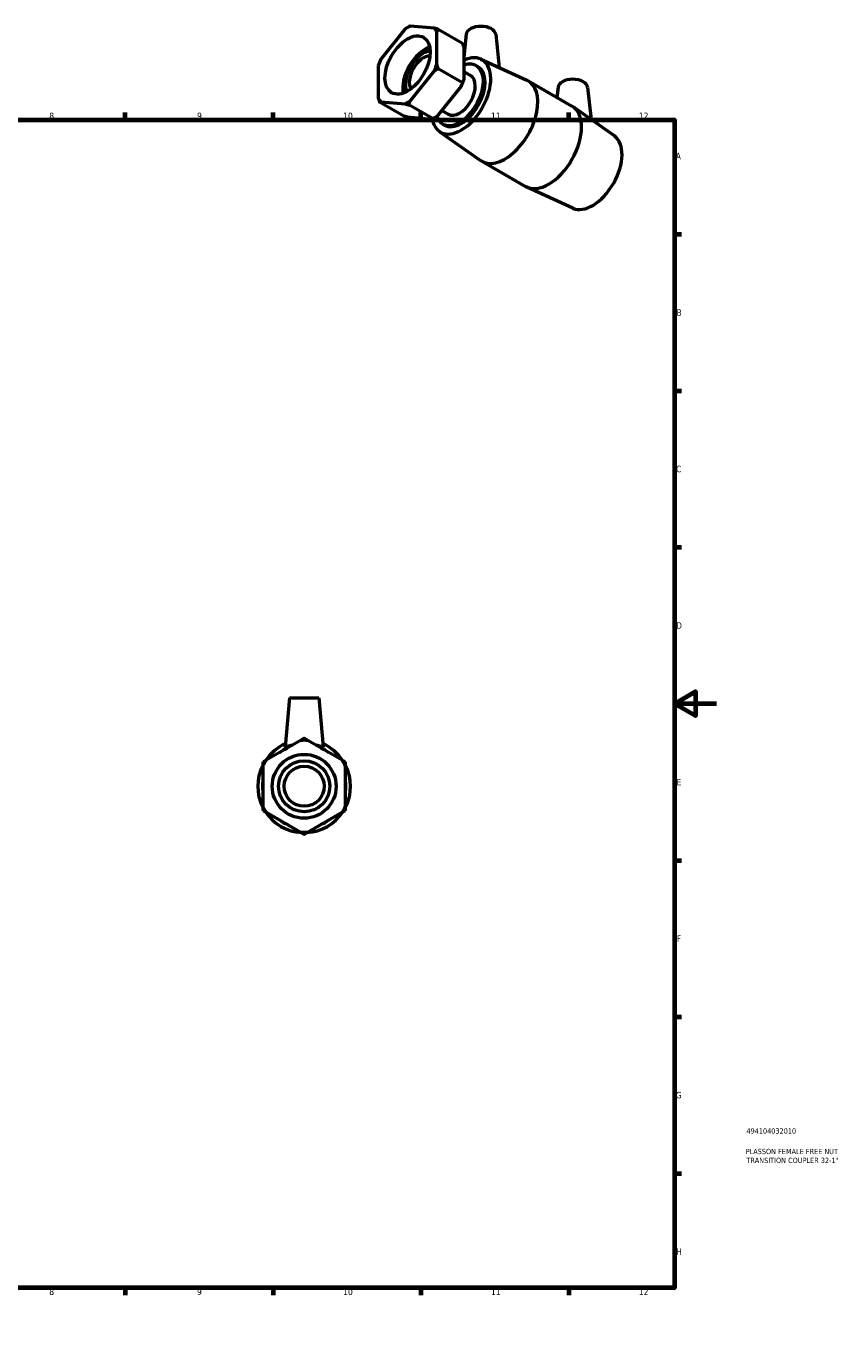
# Model space of a CAD drawing. Header units: millimetres. Extents: x 0 to 900, y -182 to 618.
# Tile 3 of 3: x 514 to 900, y 0 to 618. Entities that reach past the tile are written whole.
import ezdxf

# ---------------------------------------------------------------- set-up
doc = ezdxf.new("R2010")
doc.units = ezdxf.units.MM
for name, color, linetype, lineweight in [('Border (ANSI)', 7, 'Continuous', 70), ('Title (ISO)', 7, 'Continuous', 50), ('Visible (ANSI)', 7, 'Continuous', 50)]:
    doc.layers.add(name, color=color, linetype=linetype, lineweight=lineweight)
doc.styles.add('Note Text (ANSI)', font='tahoma.ttf')
doc.styles.add('Note Text (ISO)', font='tahoma.ttf')

# ---------------------------------------------------------------- blocks, each defined once
blk = doc.blocks.new('Borders Default Border')
at = {"layer": 'Border (ANSI)'}
for p, q in [((70.08, 574), (70.08, 577.45)), ((140.17, 574), (140.17, 577.45)), ((210.25, 574), (210.25, 577.45)), ((280.33, 574), (280.33, 577.45)), ((350.42, 574), (350.42, 577.45)), ((490.58, 574), (490.58, 577.45)), ((560.67, 574), (560.67, 577.45)), ((630.75, 574), (630.75, 577.45)), ((700.83, 574), (700.83, 577.45)), ((770.92, 574), (770.92, 577.45)), ((20, 519.75), (16.55, 519.75)), ((821, 519.75), (824.45, 519.75)), ((20, 445.5), (16.55, 445.5)), ((821, 445.5), (824.45, 445.5)), ((20, 371.25), (16.55, 371.25)), ((821, 371.25), (824.45, 371.25)), ((20, 222.75), (16.55, 222.75)), ((821, 222.75), (824.45, 222.75)), ((20, 148.5), (16.55, 148.5)), ((821, 148.5), (824.45, 148.5)), ((20, 74.25), (16.55, 74.25)), ((821, 74.25), (824.45, 74.25)), ((70.08, 20), (70.08, 16.55)), ((140.17, 20), (140.17, 16.55)), ((210.25, 20), (210.25, 16.55)), ((280.33, 20), (280.33, 16.55)), ((350.42, 20), (350.42, 16.55)), ((490.58, 20), (490.58, 16.55)), ((560.67, 20), (560.67, 16.55)), ((630.75, 20), (630.75, 16.55)), ((700.83, 20), (700.83, 16.55)), ((770.92, 20), (770.92, 16.55))]:
    blk.add_line(p, q, dxfattribs=at)
at = {"layer": 'Border (ANSI)', "flags": 128}
for points in [[(420.5, 594), (420.5, 574), (414.73, 584), (426.27, 584), (420.5, 574)], [(20, 20), (20, 574), (821, 574), (821, 20), (20, 20)], [(0, 297), (20, 297), (10, 302.77), (10, 291.23), (20, 297)], [(841, 297), (821, 297), (831, 302.77), (831, 291.23), (821, 297)], [(420.5, 0), (420.5, 20), (414.73, 10), (426.27, 10), (420.5, 20)]]:
    blk.add_lwpolyline(points, dxfattribs=at)
at = {"layer": 'Border (ANSI)', "attachment_point": 7, "style": 'Note Text (ANSI)'}
for s, insert, char_height in [('1', (34.35, 574.4), 3.05), ('2', (104.2, 574.4), 3.05), ('3', (174.26, 574.34), 3.05), ('4', (244.23, 574.4), 3.05), ('5', (314.48, 574.34), 3.05), ('6', (384.49, 574.34), 3.05), ('7', (454.6, 574.4), 3.05), ('8', (524.63, 574.33), 3.05), ('9', (594.7, 574.34), 3.05), ('10', (663.96, 574.34), 3.048), ('11', (734.04, 574.4), 3.048), ('12', (804.13, 574.4), 3.048), ('A', (16.78, 555.35), 3.05), ('A', (821.63, 555.35), 3.05), ('B', (17.15, 481.1), 3.05), ('B', (821.99, 481.1), 3.05), ('C', (16.95, 406.8), 3.05), ('C', (821.8, 406.8), 3.05), ('D', (16.96, 332.6), 3.05), ('D', (821.81, 332.6), 3.05), ('E', (17.21, 258.35), 3.05), ('E', (822.05, 258.35), 3.05), ('F', (17.29, 184.1), 3.05), ('F', (822.14, 184.1), 3.05), ('G', (16.81, 109.79), 3.05), ('G', (821.66, 109.79), 3.05), ('H', (16.97, 35.6), 3.05), ('H', (821.81, 35.6), 3.05), ('1', (34.35, 16.55), 3.05), ('2', (104.2, 16.55), 3.05), ('3', (174.26, 16.49), 3.05), ('4', (244.23, 16.55), 3.05), ('5', (314.48, 16.49), 3.05), ('6', (384.49, 16.49), 3.05), ('7', (454.6, 16.55), 3.05), ('8', (524.63, 16.48), 3.05), ('9', (594.7, 16.49), 3.05), ('10', (663.96, 16.49), 3.048), ('11', (734.04, 16.55), 3.048), ('12', (804.13, 16.55), 3.048)]:
    blk.add_mtext(s, dxfattribs=dict(at, insert=insert, char_height=char_height))
blk = doc.blocks.new('Title Blocks ISO')
at = {"layer": 'Title (ISO)', "color": 232, "true_color": 0xca0064, "style": 'Note Text (ISO)'}
for tag, p in [('PART_NUMBER_001', (34.16, 73.13)), ('DESCRIPTION_001', (33.84, 63.4)), ('DESCRIPTION_002', (34.09, 59.18))]:
    blk.add_attdef(tag, p, '', height=2.5, dxfattribs=at)

msp = doc.modelspace()

# ---------------------------------------------------------------- linework, layer by layer
at = {"layer": 'Visible (ANSI)'}
for p, q in [((707.22, 617.443), (695.694, 618.5)), ((693.308, 617.126), (681.782, 602.794)), ((694.441, 617.831), (695.046, 618.182)), ((708.413, 600.353), (708.413, 615.741)), ((709.055, 616.964), (720.498, 610.374)), ((722.304, 614.587), (721.141, 603.74)), ((736.277, 614.587), (737.966, 598.831)), ((721.141, 608.411), (721.141, 593.024)), ((729.296, 602.814), (751.076, 592.807)), ((680.589, 599.718), (680.589, 584.33)), ((695.694, 582.946), (707.22, 597.277)), ((709.055, 598.39), (720.498, 591.801)), ((721.141, 596.929), (724.407, 595.048)), ((727.101, 599.726), (727.941, 599.242)), ((719.948, 589.948), (708.422, 575.616)), ((751.677, 592.497), (772.419, 580.553)), ((765.861, 589.504), (765.339, 584.63)), ((779.835, 589.504), (781.475, 574.203)), ((692.674, 575.778), (681.231, 582.368)), ((681.782, 582.628), (693.308, 581.572)), ((706.036, 574.242), (694.51, 575.299)), ((706.586, 574.503), (695.143, 581.092)), ((710.713, 578.465), (713.826, 576.673)), ((792.576, 566.374), (772.989, 580.188)), ((707.288, 574.91), (706.684, 574.559)), ((711.132, 571.995), (711.972, 571.511)), ((709.563, 568.546), (729.15, 554.732)), ((729.72, 554.367), (750.461, 542.423)), ((772.842, 532.106), (751.063, 542.113)), ((638.484, 299.887), (636.448, 276.61)), ((638.484, 299.887), (652.484, 299.887)), ((652.484, 299.887), (654.521, 276.61)), ((643.797, 279.631), (627.497, 270.22)), ((663.472, 270.22), (647.172, 279.631)), ((625.81, 267.298), (625.81, 248.476)), ((665.159, 248.476), (665.159, 267.298)), ((627.497, 245.553), (643.797, 236.143)), ((647.172, 236.143), (663.472, 245.553))]:
    msp.add_line(p, q, dxfattribs=at)
for radius in [15.146, 12.116, 9.5]:
    msp.add_circle((645.484, 257.887), radius, dxfattribs=at)
for radius, start, end in [(21.81, 85.563209, 94.436791), (22, 113.905032, 146.581449), (19.8, 113.547692, 126.452308), (19.8, 53.547692, 66.452308), (22, 33.418551, 66.094968), (22, 153.418551, 206.581449), (21.81, 145.563209, 154.436791), (21.81, 25.563209, 34.436791), (22, 333.418551, 26.581449), (19.8, 173.547692, 186.452308), (19.8, 353.547692, 6.452308), (21.81, 205.563209, 214.436791), (21.81, 325.563209, 334.436791), (22, 213.418551, 266.581449), (19.8, 233.547692, 246.452308), (22, 273.418551, 326.581449), (19.8, 293.547692, 306.452308), (21.81, 265.563209, 274.436791)]:
    msp.add_arc((645.484, 257.887), radius, start, end, dxfattribs=at)
for centre, major_axis, ratio, start_param, end_param in [((694.501, 600.036), (10.884, 18.9), 0.5780931, 0.7060278, 0.8609011), ((694.501, 600.036), (10.884, 18.9), 0.5780931, 5.9420156, 6.0968888), ((729.29, 614.339), (7, 0), 0.5758617, 0.0616641, 3.0799285), ((702.901, 595.198), (7.558, 13.125), 0.5780931, 0.5866558, 2.5549369), ((702.061, 595.682), (6.046, 10.5), 0.5780931, 0.4082166, 2.7333761), ((694.501, 600.036), (10.884, 18.9), 0.5780931, 1.7532254, 1.9080986), ((702.061, 595.682), (-4.741, -8.233), 0.5780931, 3.4557995, 5.9689785), ((719.957, 585.377), (9.881, 17.158), 0.5780931, 2.549973, 6.9819738), ((694.501, 600.036), (-10.884, -18.9), 0.5780931, 1.7532254, 1.9080986), ((719.117, 585.86), (7.985, 13.865), 0.5780931, 2.6722554, 6.8867699), ((719.957, 585.377), (7.985, 13.865), 0.5780931, 3.1415927, 6.2831853), ((719.117, 585.86), (5.291, 9.187), 0.5780931, 3.1415927, 6.2831853), ((707.229, 592.706), (10.884, 18.9), 0.5780931, 4.894818, 5.0496913), ((740.698, 573.432), (10.979, 19.065), 0.5780931, 3.0884322, 6.3363458), ((772.848, 589.255), (-7, 0), 0.5758617, 3.2032568, 6.2215212), ((694.501, 600.036), (-10.884, -18.9), 0.5780931, 5.9420156, 6.0968888), ((694.501, 600.036), (-10.884, -18.9), 0.5780931, 0.7060278, 0.8609011), ((707.229, 592.706), (10.884, 18.9), 0.5780931, 3.9289245, 4.0024937), ((761.44, 561.488), (10.979, 19.065), 0.5780931, 3.1415927, 6.2831853), ((782.182, 549.543), (9.881, 17.158), 0.5780931, 3.1947531, 6.2300248)]:
    msp.add_ellipse(centre, major_axis=major_axis, ratio=ratio, start_param=start_param, end_param=end_param, dxfattribs=at)
msp.add_ellipse((694.501, 600.036), major_axis=(7.558, 13.125), ratio=0.5780931, dxfattribs=at)
for points, weights in [([(695.694, 618.5), (695.401, 618.385), (695.143, 618.239)], [1, 1.00095849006, 1]), ([(695.143, 618.239), (695.094, 618.211), (695.046, 618.182)], [1, 1.00004881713, 1.00009266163]), ([(709.055, 616.964), (708.095, 617.222), (707.22, 617.443)], [1, 1.00095849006, 1]), ([(708.413, 615.741), (708.704, 616.353), (709.055, 616.964)], [1, 1.00095849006, 1]), ([(720.498, 610.374), (720.85, 609.359), (721.141, 608.411)], [1, 1.00095849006, 1]), ([(709.055, 598.39), (708.704, 599.405), (708.413, 600.353)], [1, 1.00095849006, 1]), ([(707.22, 597.277), (708.095, 597.836), (709.055, 598.39)], [1, 1.00095849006, 1]), ([(720.498, 591.801), (720.241, 590.842), (719.948, 589.948)], [1, 1.00095849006, 1]), ([(721.141, 593.024), (720.85, 592.411), (720.498, 591.801)], [1, 1.00095849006, 1]), ([(680.589, 584.33), (680.88, 583.383), (681.231, 582.368)], [1, 1.00095849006, 1]), ([(681.231, 582.368), (681.489, 582.514), (681.782, 582.628)], [1, 1.00095849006, 1]), ([(693.308, 581.572), (694.183, 581.351), (695.143, 581.092)], [1, 1.00095849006, 1]), ([(695.143, 581.092), (695.401, 582.052), (695.694, 582.946)], [1, 1.00095849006, 1]), ([(694.51, 575.299), (693.634, 575.52), (692.674, 575.778)], [1, 1.00095849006, 1]), ([(708.422, 575.616), (707.546, 575.057), (706.586, 574.503)], [1, 1.00095849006, 1]), ([(706.586, 574.503), (706.329, 574.356), (706.036, 574.242)], [1, 1.00095849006, 1]), ([(645.484, 280.605), (644.624, 280.108), (643.797, 279.631)], [1, 1.00095849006, 1]), ([(647.172, 279.631), (646.345, 280.108), (645.484, 280.605)], [1, 1.00095849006, 1]), ([(627.497, 270.22), (626.671, 269.743), (625.81, 269.246)], [1, 1.00095849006, 1]), ([(625.81, 269.246), (625.81, 268.252), (625.81, 267.298)], [1, 1.00095849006, 1]), ([(665.159, 269.246), (664.298, 269.743), (663.472, 270.22)], [1, 1.00095849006, 1]), ([(665.159, 267.298), (665.159, 268.252), (665.159, 269.246)], [1, 1.00095849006, 1]), ([(625.81, 248.476), (625.81, 247.522), (625.81, 246.528)], [1, 1.00095849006, 1]), ([(665.159, 246.528), (665.159, 247.522), (665.159, 248.476)], [1, 1.00095849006, 1]), ([(625.81, 246.528), (626.671, 246.031), (627.497, 245.553)], [1, 1.00095849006, 1]), ([(663.472, 245.553), (664.298, 246.031), (665.159, 246.528)], [1, 1.00095849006, 1]), ([(643.797, 236.143), (644.624, 235.665), (645.484, 235.168)], [1, 1.00095849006, 1]), ([(645.484, 235.168), (646.345, 235.665), (647.172, 236.143)], [1, 1.00095849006, 1])]:
    msp.add_rational_spline(points, weights, degree=2, dxfattribs=at)
for points, knots in [([(639.857, 277.355), (639.63, 277.304), (639.415, 277.252), (638.421, 277.003), (637.717, 276.795), (636.751, 276.543), (636.488, 276.509), (636.449, 276.591), (636.447, 276.6), (636.448, 276.61)], [1.91461833, 1.91461833, 1.91461833, 1.91461833, 1.99959595, 1.99959595, 2.33140363, 2.33140363, 2.66321131, 2.66321131, 2.69796468, 2.69796468, 2.69796468, 2.69796468]), ([(654.516, 276.583), (654.48, 276.509), (654.218, 276.543), (653.251, 276.795), (652.548, 277.003), (651.554, 277.252), (651.339, 277.304), (651.112, 277.355)], [0, 0, 0, 0, 0.33180768, 0.33180768, 0.66361535, 0.66361535, 0.74859298, 0.74859298, 0.74859298, 0.74859298])]:
    msp.add_open_spline(points, degree=3, knots=knots, dxfattribs=at)
msp.add_open_spline([(654.52, 276.61), (654.522, 276.6), (654.52, 276.591), (654.516, 276.583)], degree=3, dxfattribs=at)

# ---------------------------------------------------------------- block references
msp.add_blockref('Borders Default Border', (0, 0))
msp.add_blockref('Title Blocks ISO', (821, 20)).add_auto_attribs({'PART_NUMBER_001': '494104032010', 'DESCRIPTION_001': 'PLASSON FEMALE FREE NUT', 'DESCRIPTION_002': 'TRANSITION COUPLER 32-1"'})

doc.saveas('drawing.dxf')
